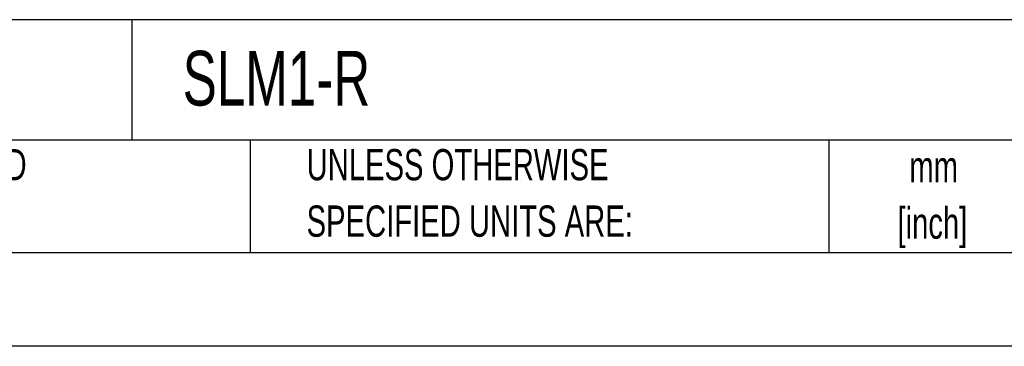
# Model space of a CAD drawing. Header units: millimetres. Extents: x 0 to 559, y 0 to 432.
# Tile 12 of 28: x 296 to 430, y 0 to 44. Entities that reach past the tile are written whole.
import ezdxf

# ---------------------------------------------------------------- set-up
doc = ezdxf.new("R2010")
doc.units = ezdxf.units.MM
doc.header["$LTSCALE"] = 2
doc.linetypes.add('CENTERX2', pattern=[20.32, 12.7, -2.54, 2.54, -2.54])
doc.layers.add('TEXT', color=140, linetype='Continuous', lineweight=25)
doc.styles.add('SLDTEXTSTYLE0', font='TXT', dxfattribs={"width": 0.7})

# ---------------------------------------------------------------- blocks, each defined once
blk = doc.blocks.new('SW_NOTE_0_1')
at = {"layer": 'TEXT', "color": 0, "linetype": 'CENTERX2', "lineweight": 18, "char_height": 4.233, "attachment_point": 2, "style": 'SLDTEXTSTYLE0'}
for s, insert in [('mm', (5.69, 5.46)), ('[inch]', (5.52, -2.19))]:
    blk.add_mtext(s, dxfattribs=dict(at, insert=insert))
blk = doc.blocks.new('SW_NOTE_0_2')
at = {"layer": 'TEXT', "color": 0, "linetype": 'CENTERX2', "lineweight": 18, "char_height": 4.2333, "attachment_point": 1, "style": 'SLDTEXTSTYLE0'}
for s, insert in [('UNLESS OTHERWISE', (0, 5.46)), ('SPECIFIED UNITS ARE:', (0, -2.19))]:
    blk.add_mtext(s, dxfattribs=dict(at, insert=insert))
blk = doc.blocks.new('SW_NOTE_0_6')
at = {"layer": 'TEXT', "color": 0, "linetype": 'CENTERX2', "lineweight": 18, "char_height": 4.2333, "attachment_point": 1, "style": 'SLDTEXTSTYLE0'}
for s, insert in [('METRIC UNITS USED', (0, 5.46)), ('FOR PART DESIGN', (0, -2.19))]:
    blk.add_mtext(s, dxfattribs=dict(at, insert=insert))

msp = doc.modelspace()

# ---------------------------------------------------------------- linework, layer by layer
at = {"color": 7, "linetype": 'Continuous'}
msp.add_line((558.805, 0.005), (0.005, 0.005), dxfattribs=at)
at = {"layer": 'TEXT'}
for p, q in [((546.1, 44.252), (12.7, 44.252)), ((311.518, 44.252), (311.518, 27.94)), ((546.1, 27.94), (12.7, 27.94)), ((327.56, 27.94), (327.56, 12.7)), ((406.049, 27.94), (406.049, 12.7)), ((12.7, 12.7), (546.1, 12.7))]:
    msp.add_line(p, q, dxfattribs=at)

# ---------------------------------------------------------------- block references
at = {"layer": 'TEXT', "linetype": 'CENTERX2', "lineweight": 18}
for name, p in [('SW_NOTE_0_6', (256.957, 21.271)), ('SW_NOTE_0_2', (335.216, 21.271)), ('SW_NOTE_0_1', (414.572, 21))]:
    msp.add_blockref(name, p, dxfattribs=at)

# ---------------------------------------------------------------- texts
at = {"layer": 'TEXT', "linetype": 'CENTERX2', "lineweight": 18, "insert": (318.415, 40.035), "char_height": 7.4083, "attachment_point": 1, "style": 'SLDTEXTSTYLE0'}
msp.add_mtext('SLM1-R', dxfattribs=at)

doc.saveas('drawing.dxf')
